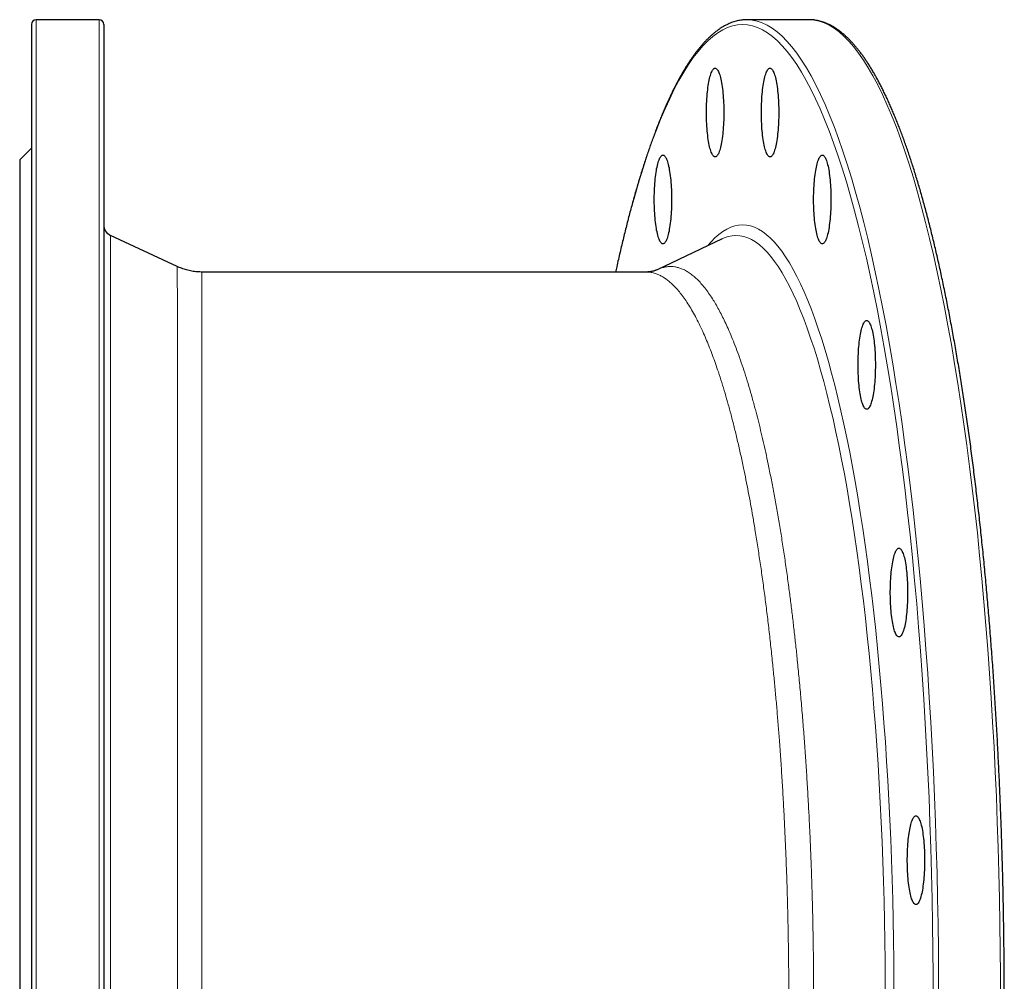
# Model space of a CAD drawing. Header units: millimetres. Extents: x -116 to 1397, y -608 to 1259.
# Tile 3 of 5: x -116 to 305, y -180 to 232. Entities that reach past the tile are written whole.
import ezdxf

# ---------------------------------------------------------------- set-up
doc = ezdxf.new("R2010")
doc.units = ezdxf.units.MM

msp = doc.modelspace()

# ---------------------------------------------------------------- linework, layer by layer
at = {"color": 7, "linetype": 'Continuous', "lineweight": 25}
for p, q in [((-82.23, 231.81), (-109.23, 231.81)), ((221.56, 231.81), (195.08, 231.81)), ((222.04, 231.8), (221.56, 231.81)), ((-111.23, 229.81), (-111.23, -188.19)), ((-80.23, 229.81), (-80.23, -188.19)), ((-111.23, 176.81), (-116.23, 171.81)), ((-116.23, 171.81), (-116.23, -188.19)), ((-48.79, 126.15), (-77.35, 139.46)), ((184.35, 138.05), (156.6, 124.8)), ((184.38, 138.06), (184.35, 138.05)), ((151.91, 123.81), (-38.24, 123.81))]:
    msp.add_line(p, q, dxfattribs=at)
at = {"color": 8, "linetype": 'Continuous', "lineweight": 18}
for p, q in [((-109.23, 231.81), (-109.23, -188.19)), ((-82.23, 231.81), (-82.23, -188.19)), ((-77.35, 139.46), (-77.35, -188.19))]:
    msp.add_line(p, q, dxfattribs=at)
at = {"color": 7, "linetype": 'Continuous', "lineweight": 25, "flags": 128}
for points in [[(195.56, 231.8), (195.08, 231.81), (194.61, 231.8)], [(185.07, 192.07), (185.07, 190.99), (185.05, 189.92), (185.02, 188.86), (184.98, 187.8), (184.92, 186.76), (184.86, 185.74), (184.78, 184.73), (184.7, 183.75), (184.6, 182.8), (184.49, 181.88), (184.38, 180.99), (184.25, 180.13), (184.11, 179.31), (183.97, 178.54), (183.81, 177.8), (183.65, 177.12), (183.48, 176.48), (183.31, 175.89), (183.13, 175.35), (182.94, 174.87), (182.75, 174.44), (182.55, 174.06), (182.35, 173.75), (182.15, 173.49), (181.94, 173.3), (181.73, 173.16), (181.52, 173.08), (181.31, 173.07), (181.1, 173.11), (180.89, 173.22), (180.69, 173.39), (180.48, 173.61), (180.28, 173.9), (180.08, 174.24), (179.89, 174.64), (179.7, 175.1), (179.51, 175.61), (179.33, 176.18), (179.16, 176.79), (179, 177.45), (178.84, 178.16), (178.69, 178.92), (178.55, 179.72), (178.42, 180.55), (178.29, 181.43), (178.18, 182.33), (178.08, 183.27), (177.99, 184.24), (177.91, 185.23), (177.84, 186.25), (177.78, 187.28), (177.73, 188.33), (177.69, 189.39), (177.67, 190.45), (177.66, 191.53), (177.66, 192.6), (177.67, 193.68), (177.69, 194.75), (177.73, 195.81), (177.78, 196.85), (177.84, 197.89), (177.91, 198.9), (177.99, 199.89), (178.08, 200.86), (178.18, 201.8), (178.29, 202.71), (178.42, 203.58), (178.55, 204.42), (178.69, 205.21), (178.84, 205.97), (179, 206.68), (179.16, 207.34), (179.33, 207.96), (179.51, 208.52), (179.7, 209.03), (179.89, 209.49), (180.08, 209.89), (180.28, 210.23), (180.48, 210.52), (180.69, 210.75), (180.89, 210.91), (181.1, 211.02), (181.31, 211.06), (181.52, 211.05), (181.73, 210.97), (181.94, 210.84), (182.15, 210.64), (182.35, 210.38), (182.55, 210.07), (182.75, 209.7), (182.94, 209.27), (183.13, 208.78), (183.31, 208.25), (183.48, 207.66), (183.65, 207.02), (183.81, 206.33), (183.97, 205.6), (184.11, 204.82), (184.25, 204), (184.38, 203.15), (184.49, 202.26), (184.6, 201.33), (184.7, 200.38), (184.78, 199.4), (184.86, 198.4), (184.92, 197.37), (184.98, 196.33), (185.02, 195.28), (185.05, 194.21), (185.07, 193.14), (185.07, 192.07)], [(208.57, 192.07), (208.56, 190.99), (208.55, 189.92), (208.52, 188.86), (208.48, 187.8), (208.42, 186.76), (208.36, 185.74), (208.28, 184.73), (208.2, 183.75), (208.1, 182.8), (207.99, 181.88), (207.88, 180.99), (207.75, 180.13), (207.61, 179.31), (207.47, 178.54), (207.31, 177.8), (207.15, 177.12), (206.98, 176.48), (206.81, 175.89), (206.63, 175.35), (206.44, 174.87), (206.25, 174.44), (206.05, 174.06), (205.85, 173.75), (205.64, 173.49), (205.44, 173.3), (205.23, 173.16), (205.02, 173.08), (204.81, 173.07), (204.6, 173.11), (204.39, 173.22), (204.19, 173.39), (203.98, 173.61), (203.78, 173.9), (203.58, 174.24), (203.39, 174.64), (203.2, 175.1), (203.01, 175.61), (202.83, 176.18), (202.66, 176.79), (202.49, 177.45), (202.34, 178.16), (202.19, 178.92), (202.05, 179.72), (201.92, 180.55), (201.79, 181.43), (201.68, 182.33), (201.58, 183.27), (201.49, 184.24), (201.41, 185.23), (201.34, 186.25), (201.28, 187.28), (201.23, 188.33), (201.19, 189.39), (201.17, 190.45), (201.16, 191.53), (201.16, 192.6), (201.17, 193.68), (201.19, 194.75), (201.23, 195.81), (201.28, 196.85), (201.34, 197.89), (201.41, 198.9), (201.49, 199.89), (201.58, 200.86), (201.68, 201.8), (201.79, 202.71), (201.92, 203.58), (202.05, 204.42), (202.19, 205.21), (202.34, 205.97), (202.49, 206.68), (202.66, 207.34), (202.83, 207.96), (203.01, 208.52), (203.2, 209.03), (203.39, 209.49), (203.58, 209.89), (203.78, 210.23), (203.98, 210.52), (204.19, 210.75), (204.39, 210.91), (204.6, 211.02), (204.81, 211.06), (205.02, 211.05), (205.23, 210.97), (205.44, 210.84), (205.64, 210.64), (205.85, 210.38), (206.05, 210.07), (206.25, 209.7), (206.44, 209.27), (206.63, 208.78), (206.81, 208.25), (206.98, 207.66), (207.15, 207.02), (207.31, 206.33), (207.47, 205.6), (207.61, 204.82), (207.75, 204), (207.88, 203.15), (207.99, 202.26), (208.1, 201.33), (208.2, 200.38), (208.28, 199.4), (208.36, 198.4), (208.42, 197.37), (208.48, 196.33), (208.52, 195.28), (208.55, 194.21), (208.56, 193.14), (208.57, 192.07)], [(162.72, 154.84), (162.72, 153.77), (162.7, 152.7), (162.67, 151.63), (162.63, 150.58), (162.57, 149.54), (162.51, 148.51), (162.43, 147.51), (162.35, 146.53), (162.25, 145.58), (162.14, 144.65), (162.03, 143.76), (161.9, 142.91), (161.76, 142.09), (161.62, 141.31), (161.46, 140.58), (161.3, 139.89), (161.13, 139.25), (160.96, 138.66), (160.78, 138.13), (160.59, 137.64), (160.4, 137.21), (160.2, 136.84), (160, 136.53), (159.8, 136.27), (159.59, 136.07), (159.38, 135.94), (159.17, 135.86), (158.96, 135.85), (158.75, 135.89), (158.54, 136), (158.34, 136.16), (158.13, 136.39), (157.93, 136.68), (157.73, 137.02), (157.54, 137.42), (157.35, 137.88), (157.16, 138.39), (156.98, 138.95), (156.81, 139.57), (156.65, 140.23), (156.49, 140.94), (156.34, 141.7), (156.2, 142.49), (156.07, 143.33), (155.94, 144.2), (155.83, 145.11), (155.73, 146.05), (155.64, 147.02), (155.56, 148.01), (155.49, 149.02), (155.43, 150.06), (155.38, 151.1), (155.35, 152.16), (155.32, 153.23), (155.31, 154.31), (155.31, 155.38), (155.32, 156.46), (155.35, 157.52), (155.38, 158.58), (155.43, 159.63), (155.49, 160.66), (155.56, 161.68), (155.64, 162.67), (155.73, 163.64), (155.83, 164.58), (155.94, 165.48), (156.07, 166.36), (156.2, 167.19), (156.34, 167.99), (156.49, 168.75), (156.65, 169.46), (156.81, 170.12), (156.98, 170.73), (157.16, 171.3), (157.35, 171.81), (157.54, 172.27), (157.73, 172.67), (157.93, 173.01), (158.13, 173.3), (158.34, 173.52), (158.54, 173.69), (158.75, 173.8), (158.96, 173.84), (159.17, 173.83), (159.38, 173.75), (159.59, 173.61), (159.8, 173.42), (160, 173.16), (160.2, 172.85), (160.4, 172.47), (160.59, 172.04), (160.78, 171.56), (160.96, 171.02), (161.13, 170.43), (161.3, 169.79), (161.46, 169.11), (161.62, 168.37), (161.76, 167.6), (161.9, 166.78), (162.03, 165.92), (162.14, 165.03), (162.25, 164.11), (162.35, 163.16), (162.43, 162.18), (162.51, 161.17), (162.57, 160.15), (162.63, 159.11), (162.67, 158.05), (162.7, 156.99), (162.72, 155.92), (162.72, 154.84)], [(230.92, 154.84), (230.91, 153.77), (230.9, 152.7), (230.87, 151.63), (230.83, 150.58), (230.77, 149.54), (230.71, 148.51), (230.63, 147.51), (230.55, 146.53), (230.45, 145.58), (230.34, 144.65), (230.22, 143.76), (230.1, 142.91), (229.96, 142.09), (229.82, 141.31), (229.66, 140.58), (229.5, 139.89), (229.33, 139.25), (229.16, 138.66), (228.98, 138.13), (228.79, 137.64), (228.6, 137.21), (228.4, 136.84), (228.2, 136.53), (227.99, 136.27), (227.79, 136.07), (227.58, 135.94), (227.37, 135.86), (227.16, 135.85), (226.95, 135.89), (226.74, 136), (226.54, 136.16), (226.33, 136.39), (226.13, 136.68), (225.93, 137.02), (225.73, 137.42), (225.54, 137.88), (225.36, 138.39), (225.18, 138.95), (225.01, 139.57), (224.84, 140.23), (224.69, 140.94), (224.54, 141.7), (224.4, 142.49), (224.26, 143.33), (224.14, 144.2), (224.03, 145.11), (223.93, 146.05), (223.84, 147.02), (223.75, 148.01), (223.68, 149.02), (223.63, 150.06), (223.58, 151.1), (223.54, 152.16), (223.52, 153.23), (223.51, 154.31), (223.51, 155.38), (223.52, 156.46), (223.54, 157.52), (223.58, 158.58), (223.63, 159.63), (223.68, 160.66), (223.75, 161.68), (223.84, 162.67), (223.93, 163.64), (224.03, 164.58), (224.14, 165.48), (224.26, 166.36), (224.4, 167.19), (224.54, 167.99), (224.69, 168.75), (224.84, 169.46), (225.01, 170.12), (225.18, 170.73), (225.36, 171.3), (225.54, 171.81), (225.73, 172.27), (225.93, 172.67), (226.13, 173.01), (226.33, 173.3), (226.54, 173.52), (226.74, 173.69), (226.95, 173.8), (227.16, 173.84), (227.37, 173.83), (227.58, 173.75), (227.79, 173.61), (227.99, 173.42), (228.2, 173.16), (228.4, 172.85), (228.6, 172.47), (228.79, 172.04), (228.98, 171.56), (229.16, 171.02), (229.33, 170.43), (229.5, 169.79), (229.66, 169.11), (229.82, 168.37), (229.96, 167.6), (230.1, 166.78), (230.22, 165.92), (230.34, 165.03), (230.45, 164.11), (230.55, 163.16), (230.63, 162.18), (230.71, 161.17), (230.77, 160.15), (230.83, 159.11), (230.87, 158.05), (230.9, 156.99), (230.91, 155.92), (230.92, 154.84)], [(249.93, 84.04), (249.93, 82.97), (249.91, 81.9), (249.88, 80.83), (249.84, 79.78), (249.78, 78.74), (249.72, 77.71), (249.64, 76.71), (249.56, 75.73), (249.46, 74.78), (249.35, 73.85), (249.24, 72.96), (249.11, 72.11), (248.97, 71.29), (248.83, 70.51), (248.67, 69.78), (248.51, 69.09), (248.34, 68.45), (248.17, 67.86), (247.99, 67.33), (247.8, 66.84), (247.61, 66.41), (247.41, 66.04), (247.21, 65.72), (247.01, 65.47), (246.8, 65.27), (246.59, 65.14), (246.38, 65.06), (246.17, 65.04), (245.96, 65.09), (245.75, 65.2), (245.55, 65.36), (245.34, 65.59), (245.14, 65.88), (244.94, 66.22), (244.75, 66.62), (244.56, 67.08), (244.37, 67.59), (244.19, 68.15), (244.02, 68.77), (243.86, 69.43), (243.7, 70.14), (243.55, 70.9), (243.41, 71.69), (243.28, 72.53), (243.15, 73.4), (243.04, 74.31), (242.94, 75.25), (242.85, 76.22), (242.77, 77.21), (242.7, 78.22), (242.64, 79.25), (242.59, 80.3), (242.56, 81.36), (242.53, 82.43), (242.52, 83.5), (242.52, 84.58), (242.53, 85.65), (242.56, 86.72), (242.59, 87.78), (242.64, 88.83), (242.7, 89.86), (242.77, 90.88), (242.85, 91.87), (242.94, 92.84), (243.04, 93.77), (243.15, 94.68), (243.28, 95.56), (243.41, 96.39), (243.55, 97.19), (243.7, 97.94), (243.86, 98.65), (244.02, 99.32), (244.19, 99.93), (244.37, 100.5), (244.56, 101.01), (244.75, 101.46), (244.94, 101.87), (245.14, 102.21), (245.34, 102.5), (245.55, 102.72), (245.75, 102.89), (245.96, 102.99), (246.17, 103.04), (246.38, 103.03), (246.59, 102.95), (246.8, 102.81), (247.01, 102.62), (247.21, 102.36), (247.41, 102.04), (247.61, 101.67), (247.8, 101.24), (247.99, 100.76), (248.17, 100.22), (248.34, 99.63), (248.51, 98.99), (248.67, 98.31), (248.83, 97.57), (248.97, 96.8), (249.11, 95.98), (249.24, 95.12), (249.35, 94.23), (249.46, 93.31), (249.56, 92.36), (249.64, 91.38), (249.72, 90.37), (249.78, 89.35), (249.84, 88.31), (249.88, 87.25), (249.91, 86.19), (249.93, 85.12), (249.93, 84.04)], [(263.74, -13.41), (263.74, -14.48), (263.72, -15.55), (263.69, -16.62), (263.65, -17.67), (263.6, -18.71), (263.53, -19.74), (263.46, -20.74), (263.37, -21.72), (263.27, -22.67), (263.17, -23.6), (263.05, -24.49), (262.92, -25.34), (262.79, -26.16), (262.64, -26.94), (262.49, -27.67), (262.33, -28.36), (262.16, -29), (261.98, -29.59), (261.8, -30.12), (261.61, -30.61), (261.42, -31.04), (261.22, -31.41), (261.02, -31.72), (260.82, -31.98), (260.61, -32.18), (260.4, -32.31), (260.19, -32.39), (259.99, -32.41), (259.78, -32.36), (259.57, -32.25), (259.36, -32.09), (259.15, -31.86), (258.95, -31.57), (258.75, -31.23), (258.56, -30.83), (258.37, -30.37), (258.18, -29.86), (258.01, -29.3), (257.83, -28.68), (257.67, -28.02), (257.51, -27.31), (257.36, -26.55), (257.22, -25.76), (257.09, -24.92), (256.97, -24.05), (256.85, -23.14), (256.75, -22.2), (256.66, -21.23), (256.58, -20.24), (256.51, -19.23), (256.45, -18.2), (256.4, -17.15), (256.37, -16.09), (256.34, -15.02), (256.33, -13.95), (256.33, -12.87), (256.34, -11.8), (256.37, -10.73), (256.4, -9.67), (256.45, -8.62), (256.51, -7.59), (256.58, -6.57), (256.66, -5.58), (256.75, -4.61), (256.85, -3.68), (256.97, -2.77), (257.09, -1.89), (257.22, -1.06), (257.36, -0.26), (257.51, 0.49), (257.67, 1.2), (257.83, 1.87), (258.01, 2.48), (258.18, 3.05), (258.37, 3.56), (258.56, 4.01), (258.75, 4.42), (258.95, 4.76), (259.15, 5.05), (259.36, 5.27), (259.57, 5.44), (259.78, 5.54), (259.99, 5.59), (260.19, 5.58), (260.4, 5.5), (260.61, 5.36), (260.82, 5.17), (261.02, 4.91), (261.22, 4.59), (261.42, 4.22), (261.61, 3.79), (261.8, 3.31), (261.98, 2.77), (262.16, 2.18), (262.33, 1.54), (262.49, 0.86), (262.64, 0.12), (262.79, -0.65), (262.92, -1.47), (263.05, -2.33), (263.17, -3.22), (263.27, -4.14), (263.37, -5.09), (263.46, -6.07), (263.53, -7.08), (263.6, -8.1), (263.65, -9.14), (263.69, -10.2), (263.72, -11.26), (263.74, -12.33), (263.74, -13.41)], [(271.01, -127.97), (271, -129.04), (270.98, -130.11), (270.95, -131.18), (270.91, -132.23), (270.86, -133.27), (270.79, -134.3), (270.72, -135.3), (270.63, -136.28), (270.54, -137.23), (270.43, -138.16), (270.31, -139.05), (270.18, -139.9), (270.05, -140.72), (269.9, -141.5), (269.75, -142.23), (269.59, -142.92), (269.42, -143.56), (269.24, -144.15), (269.06, -144.68), (268.87, -145.17), (268.68, -145.6), (268.48, -145.97), (268.28, -146.28), (268.08, -146.54), (267.87, -146.74), (267.67, -146.87), (267.46, -146.95), (267.25, -146.96), (267.04, -146.92), (266.83, -146.81), (266.62, -146.65), (266.42, -146.42), (266.21, -146.13), (266.02, -145.79), (265.82, -145.39), (265.63, -144.93), (265.45, -144.42), (265.27, -143.86), (265.1, -143.24), (264.93, -142.58), (264.77, -141.87), (264.62, -141.11), (264.48, -140.32), (264.35, -139.48), (264.23, -138.61), (264.12, -137.7), (264.01, -136.76), (263.92, -135.79), (263.84, -134.8), (263.77, -133.79), (263.71, -132.75), (263.67, -131.71), (263.63, -130.65), (263.61, -129.58), (263.59, -128.5), (263.59, -127.43), (263.61, -126.36), (263.63, -125.29), (263.67, -124.23), (263.71, -123.18), (263.77, -122.15), (263.84, -121.13), (263.92, -120.14), (264.01, -119.17), (264.12, -118.23), (264.23, -117.33), (264.35, -116.45), (264.48, -115.62), (264.62, -114.82), (264.77, -114.06), (264.93, -113.35), (265.1, -112.69), (265.27, -112.08), (265.45, -111.51), (265.63, -111), (265.82, -110.54), (266.02, -110.14), (266.21, -109.8), (266.42, -109.51), (266.62, -109.29), (266.83, -109.12), (267.04, -109.01), (267.25, -108.97), (267.46, -108.98), (267.67, -109.06), (267.87, -109.2), (268.08, -109.39), (268.28, -109.65), (268.48, -109.96), (268.68, -110.34), (268.87, -110.77), (269.06, -111.25), (269.24, -111.79), (269.42, -112.38), (269.59, -113.02), (269.75, -113.7), (269.9, -114.44), (270.05, -115.21), (270.18, -116.03), (270.31, -116.89), (270.43, -117.78), (270.54, -118.7), (270.63, -119.65), (270.72, -120.63), (270.79, -121.64), (270.86, -122.66), (270.91, -123.7), (270.95, -124.76), (270.98, -125.82), (271, -126.89), (271.01, -127.97)]]:
    msp.add_lwpolyline(points, dxfattribs=at)
at = {"color": 8, "linetype": 'Continuous', "lineweight": 18, "flags": 128}
for points in [[(277.01, -188.19), (276.99, -177.2), (276.9, -166.21), (276.76, -155.24), (276.56, -144.29), (276.31, -133.37), (276, -122.49), (275.64, -111.65), (275.22, -100.87), (274.75, -90.15), (274.22, -79.49), (273.64, -68.91), (273, -58.41), (272.31, -47.99), (271.57, -37.68), (270.78, -27.47), (269.93, -17.36), (269.03, -7.38), (268.08, 2.48), (267.08, 12.21), (266.04, 21.81), (264.94, 31.26), (263.79, 40.55), (262.6, 49.7), (261.36, 58.68), (260.08, 67.49), (258.75, 76.12), (257.38, 84.57), (255.97, 92.84), (254.51, 100.92), (253.01, 108.79), (251.48, 116.46), (249.9, 123.93), (248.29, 131.18), (246.64, 138.21), (244.96, 145.01), (243.24, 151.59), (241.49, 157.94), (239.7, 164.05), (237.89, 169.92), (236.04, 175.54), (234.17, 180.91), (232.27, 186.03), (230.35, 190.89), (228.4, 195.5), (226.43, 199.84), (224.44, 203.91), (222.43, 207.72), (220.4, 211.25), (218.35, 214.51), (216.28, 217.5), (214.2, 220.2), (212.11, 222.63), (210.01, 224.77), (207.89, 226.64), (205.77, 228.21), (203.64, 229.51), (201.5, 230.51), (199.36, 231.23), (197.22, 231.66), (195.56, 231.8)], [(303.49, -188.19), (303.47, -177.2), (303.38, -166.21), (303.24, -155.24), (303.05, -144.29), (302.79, -133.37), (302.49, -122.49), (302.12, -111.65), (301.7, -100.87), (301.23, -90.15), (300.7, -79.49), (300.12, -68.91), (299.48, -58.41), (298.8, -47.99), (298.05, -37.68), (297.26, -27.47), (296.41, -17.36), (295.51, -7.38), (294.56, 2.48), (293.57, 12.21), (292.52, 21.81), (291.42, 31.26), (290.28, 40.55), (289.08, 49.7), (287.85, 58.68), (286.56, 67.49), (285.23, 76.12), (283.86, 84.57), (282.45, 92.84), (280.99, 100.92), (279.5, 108.79), (277.96, 116.46), (276.38, 123.93), (274.77, 131.18), (273.12, 138.21), (271.44, 145.01), (269.72, 151.59), (267.97, 157.94), (266.18, 164.05), (264.37, 169.92), (262.53, 175.54), (260.65, 180.91), (258.76, 186.03), (256.83, 190.89), (254.88, 195.5), (252.91, 199.84), (250.92, 203.91), (248.91, 207.72), (246.88, 211.25), (244.83, 214.51), (242.76, 217.5), (240.68, 220.2), (238.59, 222.63), (236.49, 224.77), (234.37, 226.64), (232.25, 228.21), (230.12, 229.51), (227.99, 230.51), (225.85, 231.23), (223.7, 231.66), (222.04, 231.8)], [(274.66, -188.19), (274.63, -177.25), (274.55, -166.32), (274.41, -155.4), (274.22, -144.5), (273.96, -133.63), (273.66, -122.8), (273.3, -112.02), (272.88, -101.29), (272.41, -90.61), (271.88, -80.01), (271.3, -69.48), (270.67, -59.02), (269.98, -48.66), (269.25, -38.4), (268.45, -28.23), (267.61, -18.18), (266.72, -8.24), (265.77, 1.57), (264.78, 11.26), (263.74, 20.81), (262.65, 30.21), (261.51, 39.47), (260.32, 48.56), (259.09, 57.5), (257.81, 66.27), (256.49, 74.86), (255.12, 83.28), (253.72, 91.5), (252.27, 99.54), (250.78, 107.38), (249.25, 115.01), (247.68, 122.44), (246.08, 129.66), (244.43, 136.65), (242.76, 143.43), (241.05, 149.98), (239.3, 156.29), (237.53, 162.37), (235.72, 168.21), (233.89, 173.8), (232.03, 179.15), (230.14, 184.25), (228.22, 189.09), (226.28, 193.67), (224.32, 197.99), (222.34, 202.04), (220.34, 205.83), (218.31, 209.35), (216.28, 212.59), (214.22, 215.56), (212.15, 218.26), (210.07, 220.67), (207.98, 222.81), (205.87, 224.66), (203.76, 226.23), (201.64, 227.52), (199.51, 228.52), (197.38, 229.23), (195.25, 229.66), (193.11, 229.81), (190.98, 229.66), (188.85, 229.23), (186.72, 228.52), (184.59, 227.52), (182.47, 226.23), (180.36, 224.66), (178.25, 222.81), (176.16, 220.67), (174.08, 218.26), (172.01, 215.56), (169.95, 212.59), (167.91, 209.35), (165.89, 205.83), (163.89, 202.04), (161.91, 197.99), (159.95, 193.67), (158.01, 189.09), (156.09, 184.25), (154.2, 179.15), (152.34, 173.8), (150.51, 168.21), (148.7, 162.37), (146.93, 156.29), (145.18, 149.98), (143.47, 143.43), (141.79, 136.65), (140.15, 129.66), (138.85, 123.81)], [(257.92, -188.19), (257.9, -179.5), (257.83, -170.81), (257.72, -162.13), (257.57, -153.47), (257.37, -144.83), (257.12, -136.23), (256.84, -127.66), (256.5, -119.13), (256.13, -110.65), (255.71, -102.22), (255.25, -93.85), (254.75, -85.54), (254.2, -77.31), (253.62, -69.15), (252.99, -61.07), (252.32, -53.08), (251.61, -45.18), (250.86, -37.38), (250.07, -29.69), (249.24, -22.1), (248.37, -14.63), (247.47, -7.27), (246.52, -0.04), (245.54, 7.06), (244.53, 14.03), (243.48, 20.86), (242.39, 27.54), (241.27, 34.08), (240.12, 40.47), (238.94, 46.7), (237.72, 52.76), (236.48, 58.67), (235.2, 64.4), (233.9, 69.96), (232.57, 75.35), (231.21, 80.55), (229.82, 85.57), (228.41, 90.4), (226.98, 95.04), (225.52, 99.49), (224.04, 103.74), (222.54, 107.79), (221.01, 111.63), (219.47, 115.27), (217.91, 118.71), (216.34, 121.93), (214.75, 124.94), (213.14, 127.73), (211.52, 130.31), (209.89, 132.67), (208.24, 134.81), (206.59, 136.73), (204.92, 138.43), (203.25, 139.9), (201.57, 141.15), (199.89, 142.17), (198.2, 142.97), (196.51, 143.54), (194.81, 143.88), (193.11, 143.99), (191.42, 143.88), (189.72, 143.54), (188.03, 142.97), (186.34, 142.17), (184.66, 141.15), (182.98, 139.9), (181.3, 138.43), (179.64, 136.73), (178.25, 135.13)], [(254.2, -188.19), (254.18, -179.62), (254.12, -171.05), (254.01, -162.49), (253.85, -153.94), (253.66, -145.43), (253.42, -136.94), (253.13, -128.48), (252.81, -120.07), (252.44, -111.7), (252.03, -103.39), (251.57, -95.14), (251.08, -86.94), (250.54, -78.82), (249.96, -70.77), (249.34, -62.81), (248.68, -54.93), (247.98, -47.14), (247.24, -39.44), (246.46, -31.85), (245.64, -24.37), (244.79, -17), (243.89, -9.74), (242.96, -2.61), (242, 4.4), (241, 11.27), (239.96, 18.01), (238.89, 24.6), (237.79, 31.05), (236.65, 37.35), (235.48, 43.49), (234.28, 49.48), (233.05, 55.3), (231.8, 60.96), (230.51, 66.44), (229.2, 71.75), (227.86, 76.88), (226.49, 81.83), (225.1, 86.6), (223.68, 91.18), (222.24, 95.56), (220.78, 99.75), (219.3, 103.75), (217.8, 107.54), (216.28, 111.13), (214.74, 114.52), (213.19, 117.7), (211.62, 120.67), (210.04, 123.42), (208.44, 125.97), (206.83, 128.3), (205.21, 130.41), (203.57, 132.3), (201.93, 133.97), (200.28, 135.43), (198.63, 136.66), (196.96, 137.67), (195.3, 138.45), (193.63, 139.01), (191.96, 139.35), (190.28, 139.46), (188.61, 139.35), (186.94, 139.01), (185.27, 138.45), (184.38, 138.06)]]:
    msp.add_lwpolyline(points, dxfattribs=at)
at = {"color": 7, "linetype": 'Continuous', "lineweight": 25}
for centre, radius, start, end in [((-109.23, 229.81), 2, 90, 180), ((-82.23, 229.81), 2, 0, 90), ((-75.23, 143.99), 5, 180, 245)]:
    msp.add_arc(centre, radius, start, end, dxfattribs=at)
for points, knots in [([(194.55, 231.79), (194.29, 231.78), (193.7, 231.76), (192.79, 231.67), (191.8, 231.52), (190.81, 231.31), (189.82, 231.04), (188.84, 230.72), (187.85, 230.35), (186.87, 229.92), (185.88, 229.43), (184.9, 228.89), (183.92, 228.29), (182.93, 227.64), (181.96, 226.93), (180.98, 226.16), (180.01, 225.33), (179.04, 224.45), (178.07, 223.52), (177.11, 222.53), (176.15, 221.48), (175.2, 220.38), (174.25, 219.23), (173.3, 218.02), (172.36, 216.76), (171.43, 215.45), (170.5, 214.09), (169.57, 212.67), (168.66, 211.2), (167.74, 209.68), (166.83, 208.11), (165.93, 206.49), (165.03, 204.81), (164.14, 203.09), (163.25, 201.32), (162.36, 199.49), (161.49, 197.62), (160.61, 195.7), (159.75, 193.72), (158.88, 191.7), (158.03, 189.63), (157.18, 187.51), (156.33, 185.35), (155.49, 183.13), (154.65, 180.87), (153.82, 178.56), (153, 176.2), (152.18, 173.79), (151.37, 171.34), (150.57, 168.84), (149.77, 166.3), (148.97, 163.71), (148.18, 161.07), (147.4, 158.39), (146.63, 155.66), (145.86, 152.89), (145.1, 150.08), (144.34, 147.22), (143.59, 144.32), (142.85, 141.38), (142.12, 138.39), (141.39, 135.36), (140.67, 132.29), (139.95, 129.17), (139.32, 126.35), (138.92, 124.54), (138.76, 123.81)], [0, 0, 0, 0, 0.011727, 0.026665, 0.041624, 0.056622, 0.071675, 0.086795, 0.101994, 0.117278, 0.13265, 0.148111, 0.163656, 0.17928, 0.194977, 0.210737, 0.226551, 0.24241, 0.258305, 0.274229, 0.290174, 0.306134, 0.322104, 0.33808, 0.354058, 0.370035, 0.386009, 0.401978, 0.417942, 0.433899, 0.44985, 0.465793, 0.48173, 0.497659, 0.513581, 0.529496, 0.545405, 0.561307, 0.577202, 0.593092, 0.608976, 0.624855, 0.640729, 0.656597, 0.672461, 0.688321, 0.704177, 0.720028, 0.735876, 0.75172, 0.767562, 0.783399, 0.799234, 0.815067, 0.830896, 0.846723, 0.862548, 0.87837, 0.89419, 0.910009, 0.925825, 0.941639, 0.957452, 0.973263, 0.989073, 1, 1, 1, 1]), ([(222.07, -608.18), (222.28, -608.17), (222.83, -608.16), (223.7, -608.07), (224.68, -607.93), (225.67, -607.73), (226.66, -607.47), (227.65, -607.16), (228.63, -606.8), (229.62, -606.38), (230.6, -605.9), (231.59, -605.37), (232.57, -604.78), (233.55, -604.13), (234.53, -603.43), (235.51, -602.67), (236.48, -601.85), (237.45, -600.98), (238.42, -600.05), (239.38, -599.07), (240.34, -598.03), (241.29, -596.94), (242.24, -595.8), (243.19, -594.6), (244.13, -593.35), (245.06, -592.04), (245.99, -590.69), (246.92, -589.28), (247.84, -587.82), (248.75, -586.3), (249.66, -584.74), (250.57, -583.13), (251.47, -581.46), (252.36, -579.74), (253.25, -577.98), (254.13, -576.16), (255.01, -574.3), (255.89, -572.38), (256.76, -570.42), (257.62, -568.4), (258.48, -566.34), (259.33, -564.23), (260.18, -562.07), (261.02, -559.86), (261.85, -557.6), (262.68, -555.3), (263.51, -552.95), (264.33, -550.55), (265.14, -548.1), (265.94, -545.61), (266.75, -543.07), (267.54, -540.49), (268.33, -537.86), (269.11, -535.19), (269.89, -532.47), (270.66, -529.71), (271.42, -526.9), (272.18, -524.05), (272.93, -521.15), (273.67, -518.21), (274.41, -515.23), (275.14, -512.21), (275.86, -509.15), (276.57, -506.04), (277.28, -502.89), (277.98, -499.7), (278.68, -496.47), (279.36, -493.2), (280.04, -489.9), (280.71, -486.55), (281.38, -483.16), (282.03, -479.74), (282.68, -476.27), (283.32, -472.77), (283.95, -469.24), (284.58, -465.66), (285.2, -462.05), (285.8, -458.41), (286.4, -454.73), (287, -451.01), (287.58, -447.26), (288.15, -443.48), (288.72, -439.66), (289.28, -435.82), (289.83, -431.93), (290.37, -428.02), (290.9, -424.08), (291.42, -420.1), (291.94, -416.1), (292.44, -412.06), (292.94, -408), (293.42, -403.91), (293.9, -399.79), (294.37, -395.64), (294.83, -391.47), (295.28, -387.26), (295.72, -383.04), (296.15, -378.78), (296.57, -374.51), (296.98, -370.2), (297.38, -365.88), (297.77, -361.53), (298.15, -357.16), (298.53, -352.77), (298.89, -348.35), (299.24, -343.92), (299.59, -339.46), (299.92, -334.99), (300.24, -330.49), (300.55, -325.98), (300.86, -321.45), (301.15, -316.9), (301.43, -312.33), (301.7, -307.75), (301.96, -303.15), (302.22, -298.54), (302.46, -293.92), (302.69, -289.28), (302.91, -284.62), (303.12, -279.96), (303.32, -275.28), (303.51, -270.59), (303.69, -265.89), (303.85, -261.18), (304.01, -256.46), (304.16, -251.73), (304.3, -247), (304.42, -242.25), (304.54, -237.5), (304.64, -232.74), (304.74, -227.98), (304.82, -223.21), (304.89, -218.44), (304.96, -213.66), (305.01, -208.88), (305.05, -204.09), (305.08, -199.31), (305.1, -194.52), (305.11, -189.73), (305.1, -184.95), (305.09, -180.16), (305.07, -175.37), (305.03, -170.59), (304.99, -165.8), (304.93, -161.02), (304.87, -156.25), (304.79, -151.48), (304.7, -146.71), (304.61, -141.95), (304.5, -137.19), (304.38, -132.44), (304.25, -127.7), (304.11, -122.97), (303.96, -118.24), (303.8, -113.53), (303.62, -108.82), (303.44, -104.12), (303.25, -99.44), (303.05, -94.77), (302.83, -90.1), (302.61, -85.46), (302.37, -80.82), (302.13, -76.2), (301.87, -71.59), (301.61, -67), (301.33, -62.42), (301.05, -57.87), (300.75, -53.32), (300.44, -48.8), (300.13, -44.29), (299.8, -39.8), (299.46, -35.34), (299.12, -30.89), (298.76, -26.46), (298.4, -22.05), (298.02, -17.67), (297.63, -13.3), (297.24, -8.96), (296.83, -4.65), (296.42, -0.35), (295.99, 3.91), (295.56, 8.16), (295.12, 12.38), (294.66, 16.57), (294.2, 20.73), (293.73, 24.87), (293.25, 28.98), (292.76, 33.06), (292.26, 37.12), (291.75, 41.14), (291.24, 45.13), (290.71, 49.1), (290.18, 53.03), (289.63, 56.93), (289.08, 60.8), (288.52, 64.64), (287.95, 68.44), (287.37, 72.21), (286.79, 75.95), (286.19, 79.65), (285.59, 83.32), (284.98, 86.95), (284.36, 90.55), (283.73, 94.11), (283.1, 97.63), (282.45, 101.12), (281.8, 104.57), (281.14, 107.98), (280.48, 111.35), (279.8, 114.69), (279.12, 117.98), (278.43, 121.23), (277.74, 124.45), (277.03, 127.62), (276.32, 130.76), (275.6, 133.85), (274.88, 136.9), (274.15, 139.9), (273.41, 142.87), (272.66, 145.79), (271.91, 148.67), (271.15, 151.51), (270.39, 154.3), (269.61, 157.04), (268.84, 159.75), (268.05, 162.4), (267.26, 165.02), (266.47, 167.58), (265.66, 170.1), (264.85, 172.58), (264.04, 175), (263.22, 177.39), (262.39, 179.72), (261.56, 182), (260.72, 184.24), (259.88, 186.43), (259.03, 188.58), (258.18, 190.67), (257.32, 192.71), (256.46, 194.71), (255.59, 196.66), (254.71, 198.56), (253.83, 200.4), (252.95, 202.2), (252.06, 203.95), (251.16, 205.65), (250.26, 207.29), (249.35, 208.89), (248.44, 210.43), (247.53, 211.93), (246.61, 213.37), (245.68, 214.76), (244.75, 216.1), (243.81, 217.39), (242.87, 218.62), (241.92, 219.8), (240.97, 220.93), (240.01, 222), (239.05, 223.02), (238.08, 223.99), (237.11, 224.9), (236.14, 225.76), (235.16, 226.56), (234.17, 227.3), (233.18, 227.99), (232.19, 228.62), (231.2, 229.2), (230.2, 229.71), (229.21, 230.17), (228.21, 230.57), (227.21, 230.92), (226.22, 231.21), (225.22, 231.44), (224.22, 231.62), (223.23, 231.73), (222.52, 231.79), (222.14, 231.79), (222.1, 231.79)], [0, 0, 0, 0, 0.002214, 0.005671, 0.009133, 0.012603, 0.016086, 0.019584, 0.023099, 0.026635, 0.03019, 0.033766, 0.037362, 0.040976, 0.044607, 0.048253, 0.051913, 0.055582, 0.059261, 0.062946, 0.066637, 0.070331, 0.074028, 0.077726, 0.081425, 0.085123, 0.088821, 0.092518, 0.096214, 0.099908, 0.103601, 0.107292, 0.110982, 0.114669, 0.118356, 0.12204, 0.125723, 0.129405, 0.133085, 0.136763, 0.14044, 0.144117, 0.147791, 0.151465, 0.155138, 0.158809, 0.16248, 0.16615, 0.169818, 0.173486, 0.177154, 0.18082, 0.184486, 0.188151, 0.191816, 0.19548, 0.199143, 0.202806, 0.206468, 0.21013, 0.213792, 0.217453, 0.221113, 0.224774, 0.228434, 0.232093, 0.235752, 0.239411, 0.24307, 0.246728, 0.250386, 0.254044, 0.257702, 0.261359, 0.265016, 0.268673, 0.27233, 0.275986, 0.279643, 0.283299, 0.286955, 0.290611, 0.294267, 0.297922, 0.301578, 0.305233, 0.308888, 0.312543, 0.316198, 0.319853, 0.323508, 0.327162, 0.330817, 0.334471, 0.338125, 0.34178, 0.345434, 0.349088, 0.352742, 0.356396, 0.36005, 0.363704, 0.367357, 0.371011, 0.374665, 0.378318, 0.381972, 0.385625, 0.389278, 0.392932, 0.396585, 0.400238, 0.403892, 0.407545, 0.411198, 0.414851, 0.418504, 0.422157, 0.42581, 0.429463, 0.433116, 0.436769, 0.440422, 0.444075, 0.447728, 0.451381, 0.455034, 0.458687, 0.462339, 0.465992, 0.469645, 0.473298, 0.476951, 0.480603, 0.484256, 0.487909, 0.491562, 0.495214, 0.498867, 0.50252, 0.506173, 0.509825, 0.513478, 0.517131, 0.520784, 0.524436, 0.528089, 0.531742, 0.535395, 0.539048, 0.5427, 0.546353, 0.550006, 0.553659, 0.557312, 0.560965, 0.564618, 0.568271, 0.571924, 0.575577, 0.57923, 0.582883, 0.586536, 0.590189, 0.593842, 0.597495, 0.601148, 0.604801, 0.608455, 0.612108, 0.615761, 0.619415, 0.623068, 0.626722, 0.630375, 0.634029, 0.637683, 0.641336, 0.64499, 0.648644, 0.652298, 0.655952, 0.659606, 0.66326, 0.666914, 0.670569, 0.674223, 0.677878, 0.681532, 0.685187, 0.688842, 0.692497, 0.696152, 0.699807, 0.703462, 0.707118, 0.710773, 0.714429, 0.718085, 0.721741, 0.725397, 0.729053, 0.73271, 0.736366, 0.740023, 0.74368, 0.747338, 0.750995, 0.754653, 0.758311, 0.761969, 0.765628, 0.769287, 0.772946, 0.776605, 0.780265, 0.783925, 0.787586, 0.791247, 0.794908, 0.79857, 0.802232, 0.805895, 0.809558, 0.813222, 0.816886, 0.820551, 0.824217, 0.827883, 0.83155, 0.835217, 0.838886, 0.842555, 0.846226, 0.849897, 0.853569, 0.857242, 0.860917, 0.864592, 0.868269, 0.871947, 0.875626, 0.879307, 0.88299, 0.886674, 0.890359, 0.894046, 0.897735, 0.901425, 0.905118, 0.908811, 0.912507, 0.916203, 0.919901, 0.9236, 0.9273, 0.930999, 0.934697, 0.938394, 0.942088, 0.945778, 0.949462, 0.953138, 0.956806, 0.960461, 0.964103, 0.967729, 0.971337, 0.974925, 0.978494, 0.982041, 0.985568, 0.989076, 0.992567, 0.996044, 0.99951, 1, 1, 1, 1]), ([(-38.24, 123.81), (-38.33, 123.81), (-38.81, 123.8), (-39.67, 123.84), (-40.83, 123.93), (-41.98, 124.08), (-43.12, 124.28), (-44.24, 124.53), (-45.34, 124.83), (-46.43, 125.18), (-47.49, 125.58), (-48.28, 125.9), (-48.7, 126.11), (-48.79, 126.15)], [0, 0, 0, 0, 0.0248106, 0.1320356, 0.2387934, 0.3450896, 0.4509277, 0.5563092, 0.6612335, 0.7656982, 0.8696988, 0.9732288, 1, 1, 1, 1]), ([(156.6, 124.8), (156.58, 124.79), (156.46, 124.73), (156.2, 124.62), (155.81, 124.46), (155.35, 124.31), (154.82, 124.16), (154.23, 124.03), (153.57, 123.91), (152.87, 123.84), (152.3, 123.8), (151.99, 123.81), (151.91, 123.81)], [0, 0, 0, 0, 0.0230317, 0.1282845, 0.2358235, 0.3463404, 0.4606719, 0.5798095, 0.7048479, 0.836737, 0.9596744, 1, 1, 1, 1])]:
    msp.add_open_spline(points, degree=3, knots=knots, dxfattribs=at)
at = {"color": 8, "linetype": 'Continuous', "lineweight": 18}
for points, knots in [([(-48.8, -502.54), (-48.8, -502.54), (-48.8, -502.58), (-48.8, -502.44), (-48.79, -502.1), (-48.79, -501.52), (-48.79, -500.79), (-48.79, -499.93), (-48.78, -498.9), (-48.78, -497.7), (-48.78, -496.25), (-48.78, -494.51), (-48.78, -492.44), (-48.77, -490.13), (-48.77, -487.6), (-48.77, -484.84), (-48.77, -481.84), (-48.76, -478.63), (-48.76, -475.38), (-48.76, -472.12), (-48.76, -468.91), (-48.76, -465.54), (-48.75, -462.03), (-48.75, -458.35), (-48.75, -454.51), (-48.75, -450.52), (-48.75, -446.38), (-48.75, -442.1), (-48.74, -437.67), (-48.74, -433.11), (-48.74, -428.42), (-48.74, -423.59), (-48.74, -418.63), (-48.74, -413.45), (-48.74, -408.04), (-48.74, -402.38), (-48.73, -396.6), (-48.73, -390.68), (-48.73, -384.75), (-48.73, -378.82), (-48.73, -372.9), (-48.73, -366.87), (-48.73, -360.73), (-48.73, -354.47), (-48.73, -348.1), (-48.72, -341.64), (-48.72, -334.73), (-48.72, -327.36), (-48.72, -319.51), (-48.72, -311.57), (-48.72, -303.53), (-48.72, -295.4), (-48.72, -287.2), (-48.72, -278.91), (-48.72, -271), (-48.72, -263.48), (-48.72, -256.37), (-48.72, -249.21), (-48.72, -242.03), (-48.72, -234.36), (-48.72, -226.2), (-48.72, -217.56), (-48.72, -208.9), (-48.72, -200.23), (-48.72, -191.54), (-48.72, -182.85), (-48.72, -174.17), (-48.72, -165.95), (-48.72, -158.21), (-48.72, -150.94), (-48.72, -143.7), (-48.72, -136.47), (-48.72, -128.83), (-48.72, -120.77), (-48.72, -112.3), (-48.72, -103.9), (-48.72, -95.56), (-48.72, -87.3), (-48.72, -79.11), (-48.72, -71), (-48.72, -63.41), (-48.72, -56.32), (-48.72, -49.72), (-48.72, -43.19), (-48.72, -36.75), (-48.73, -29.99), (-48.73, -22.93), (-48.73, -15.6), (-48.73, -8.4), (-48.73, -1.34), (-48.73, 5.57), (-48.73, 12.34), (-48.73, 18.96), (-48.73, 25.07), (-48.74, 30.71), (-48.74, 35.9), (-48.74, 40.96), (-48.74, 45.9), (-48.74, 51.02), (-48.74, 56.28), (-48.74, 61.65), (-48.75, 66.83), (-48.75, 71.81), (-48.75, 76.6), (-48.75, 81.18), (-48.75, 85.56), (-48.76, 89.51), (-48.76, 93.06), (-48.76, 96.25), (-48.76, 99.28), (-48.76, 102.16), (-48.77, 105.06), (-48.77, 107.93), (-48.77, 110.73), (-48.77, 113.31), (-48.77, 115.66), (-48.78, 117.77), (-48.78, 119.65), (-48.78, 121.3), (-48.79, 122.63), (-48.79, 123.69), (-48.79, 124.53), (-48.79, 125.19), (-48.79, 125.69), (-48.8, 126.02), (-48.8, 126.17), (-48.8, 126.14), (-48.8, 126.13)], [0, 0, 0, 0, 0.000003, 0.008804, 0.017605, 0.026403, 0.033802, 0.041205, 0.048609, 0.056011, 0.063411, 0.072208, 0.081009, 0.089809, 0.098607, 0.107404, 0.116205, 0.125005, 0.133802, 0.141202, 0.148604, 0.156007, 0.16341, 0.170809, 0.178282, 0.185759, 0.193236, 0.200713, 0.208186, 0.215659, 0.223136, 0.230613, 0.238089, 0.245563, 0.253472, 0.261386, 0.2693, 0.277213, 0.285123, 0.292601, 0.300082, 0.307562, 0.315041, 0.322586, 0.330133, 0.337681, 0.345226, 0.354023, 0.362823, 0.371624, 0.38042, 0.389217, 0.398018, 0.406818, 0.415615, 0.423014, 0.430416, 0.437819, 0.445221, 0.45262, 0.461416, 0.470217, 0.479017, 0.487814, 0.496611, 0.505411, 0.514211, 0.523008, 0.530407, 0.537809, 0.545212, 0.552615, 0.560014, 0.568811, 0.577611, 0.586412, 0.595209, 0.604006, 0.612806, 0.621607, 0.630404, 0.637803, 0.645205, 0.652608, 0.660011, 0.66741, 0.676207, 0.685008, 0.693809, 0.702606, 0.711404, 0.720204, 0.729005, 0.737802, 0.745202, 0.752604, 0.760008, 0.76741, 0.77481, 0.783607, 0.792409, 0.80121, 0.810007, 0.818805, 0.827606, 0.836407, 0.845205, 0.852605, 0.860007, 0.867411, 0.874814, 0.882214, 0.891012, 0.899813, 0.908614, 0.917412, 0.92621, 0.935011, 0.943813, 0.952611, 0.960011, 0.967414, 0.974818, 0.982221, 0.989621, 0.998418, 1, 1, 1, 1]), ([(-38.24, 123.79), (-38.24, 123.79), (-38.24, 123.81), (-38.24, 123.65), (-38.24, 123.28), (-38.25, 122.64), (-38.25, 121.76), (-38.25, 120.65), (-38.26, 119.3), (-38.26, 117.71), (-38.26, 115.89), (-38.27, 113.95), (-38.27, 111.93), (-38.27, 109.86), (-38.27, 107.63), (-38.28, 105.25), (-38.28, 102.54), (-38.28, 99.48), (-38.28, 96.03), (-38.29, 92.36), (-38.29, 88.48), (-38.29, 84.39), (-38.29, 80.09), (-38.3, 75.58), (-38.3, 71.12), (-38.3, 66.75), (-38.3, 62.5), (-38.3, 58.11), (-38.31, 53.59), (-38.31, 48.65), (-38.31, 43.25), (-38.31, 37.38), (-38.31, 31.33), (-38.31, 25.12), (-38.32, 18.75), (-38.32, 12.21), (-38.32, 5.53), (-38.32, -0.95), (-38.32, -7.18), (-38.32, -13.13), (-38.32, -19.19), (-38.33, -25.33), (-38.33, -31.95), (-38.33, -39.07), (-38.33, -46.71), (-38.33, -54.45), (-38.33, -62.29), (-38.33, -70.23), (-38.33, -78.26), (-38.33, -86.37), (-38.33, -94.12), (-38.33, -101.51), (-38.33, -108.5), (-38.33, -115.53), (-38.34, -122.61), (-38.34, -130.16), (-38.34, -138.21), (-38.34, -146.74), (-38.34, -155.3), (-38.34, -163.89), (-38.34, -172.5), (-38.34, -181.12), (-38.34, -189.74), (-38.34, -197.91), (-38.34, -205.61), (-38.34, -212.85), (-38.34, -220.07), (-38.34, -227.28), (-38.34, -234.92), (-38.34, -242.98), (-38.34, -251.45), (-38.33, -259.87), (-38.33, -268.23), (-38.33, -276.54), (-38.33, -284.77), (-38.33, -292.94), (-38.33, -300.59), (-38.33, -307.75), (-38.33, -314.41), (-38.33, -321.02), (-38.33, -327.54), (-38.33, -334.02), (-38.33, -340.44), (-38.33, -346.79), (-38.32, -353.06), (-38.32, -359.26), (-38.32, -365.38), (-38.32, -371.42), (-38.32, -377.35), (-38.32, -383.16), (-38.32, -388.85), (-38.32, -394.4), (-38.32, -399.84), (-38.31, -405.17), (-38.31, -410.37), (-38.31, -415.46), (-38.31, -420.41), (-38.31, -425.24), (-38.31, -429.94), (-38.3, -434.6), (-38.3, -439.19), (-38.3, -443.72), (-38.3, -448.1), (-38.3, -452.31), (-38.29, -456.51), (-38.29, -460.67), (-38.29, -464.77), (-38.29, -468.65), (-38.28, -472.33), (-38.28, -475.78), (-38.28, -479.02), (-38.28, -482.03), (-38.27, -484.68), (-38.27, -486.98), (-38.27, -488.99), (-38.27, -490.84), (-38.26, -492.52), (-38.26, -494.14), (-38.26, -495.65), (-38.25, -497), (-38.25, -498.12), (-38.25, -499), (-38.24, -499.65), (-38.24, -500.05), (-38.24, -500.22), (-38.24, -500.18), (-38.24, -500.17)], [0, 0, 0, 0, 0.003034, 0.010433, 0.01923, 0.028031, 0.036831, 0.045628, 0.054425, 0.063226, 0.072026, 0.080824, 0.088223, 0.095625, 0.103028, 0.110431, 0.11783, 0.126627, 0.135427, 0.144227, 0.153024, 0.161821, 0.170621, 0.179421, 0.188218, 0.195617, 0.203019, 0.210423, 0.217825, 0.225224, 0.23402, 0.24282, 0.25162, 0.260417, 0.269213, 0.278013, 0.286813, 0.295609, 0.303008, 0.31041, 0.317813, 0.325215, 0.332613, 0.34141, 0.350209, 0.359009, 0.367805, 0.376601, 0.385401, 0.394201, 0.402997, 0.410396, 0.417797, 0.4252, 0.432601, 0.44, 0.448796, 0.457595, 0.466395, 0.475191, 0.483987, 0.492786, 0.501586, 0.510382, 0.51778, 0.525182, 0.532584, 0.539985, 0.547384, 0.55618, 0.564979, 0.573778, 0.582574, 0.59137, 0.60017, 0.608969, 0.617765, 0.625164, 0.632565, 0.639967, 0.647368, 0.654767, 0.662244, 0.669724, 0.677204, 0.684681, 0.692226, 0.699773, 0.70732, 0.714865, 0.722337, 0.729813, 0.73729, 0.744765, 0.752238, 0.75971, 0.767186, 0.774663, 0.782139, 0.789611, 0.79752, 0.805433, 0.813346, 0.821259, 0.829168, 0.837964, 0.846764, 0.855564, 0.86436, 0.873157, 0.881956, 0.890756, 0.899553, 0.906951, 0.914353, 0.921756, 0.929157, 0.936556, 0.945353, 0.954153, 0.962953, 0.97175, 0.980546, 0.989346, 0.998147, 1, 1, 1, 1]), ([(151.91, -500.16), (152.15, -500.17), (152.96, -500.19), (154.24, -499.99), (155.74, -499.61), (157.16, -499.07), (158.57, -498.36), (159.98, -497.48), (161.47, -496.37), (163.04, -494.99), (164.7, -493.3), (166.34, -491.38), (167.97, -489.22), (169.59, -486.84), (171.2, -484.22), (172.79, -481.38), (174.28, -478.48), (175.68, -475.56), (176.98, -472.66), (178.26, -469.6), (179.53, -466.39), (180.79, -463.02), (182.04, -459.48), (183.28, -455.78), (184.5, -451.94), (185.71, -447.94), (186.9, -443.78), (188.07, -439.46), (189.23, -435.01), (190.35, -430.43), (191.46, -425.73), (192.54, -420.91), (193.59, -415.96), (194.63, -410.89), (195.64, -405.7), (196.62, -400.39), (197.58, -394.96), (198.52, -389.41), (199.43, -383.76), (200.33, -377.88), (201.22, -371.79), (202.1, -365.46), (202.94, -359.02), (203.76, -352.48), (204.57, -345.59), (205.37, -338.34), (206.16, -330.72), (206.91, -322.99), (207.62, -315.16), (208.28, -307.24), (208.9, -299.22), (209.48, -291.12), (209.98, -283.37), (210.43, -276), (210.81, -269.01), (211.16, -261.99), (211.48, -254.92), (211.78, -247.37), (212.07, -239.33), (212.32, -230.8), (212.53, -222.24), (212.69, -213.66), (212.8, -205.05), (212.87, -196.44), (212.89, -187.81), (212.87, -179.65), (212.81, -171.94), (212.72, -164.7), (212.59, -157.47), (212.44, -150.26), (212.24, -142.62), (211.98, -134.56), (211.67, -126.08), (211.31, -117.65), (210.91, -109.28), (210.46, -100.97), (209.97, -92.72), (209.43, -84.55), (208.88, -76.88), (208.32, -69.72), (207.77, -63.04), (207.19, -56.43), (206.57, -49.89), (205.89, -43.02), (205.13, -35.83), (204.29, -28.37), (203.4, -21.02), (202.48, -13.8), (201.52, -6.72), (200.52, 0.23), (199.49, 7.03), (198.47, 13.33), (197.48, 19.15), (196.53, 24.51), (195.55, 29.76), (194.55, 34.9), (193.46, 40.22), (192.28, 45.71), (191, 51.33), (189.69, 56.77), (188.35, 62.02), (186.99, 67.07), (185.6, 71.93), (184.18, 76.6), (182.81, 80.82), (181.51, 84.64), (180.26, 88.09), (179, 91.38), (177.72, 94.53), (176.35, 97.71), (174.87, 100.89), (173.3, 104.03), (171.72, 106.94), (170.12, 109.63), (168.5, 112.09), (166.87, 114.32), (165.23, 116.32), (163.67, 117.99), (162.19, 119.38), (160.79, 120.51), (159.38, 121.49), (157.97, 122.29), (156.47, 122.97), (154.88, 123.47), (153.33, 123.77), (152.33, 123.78), (151.91, 123.78)], [0, 0, 0, 0, 0.003835, 0.012632, 0.02003, 0.027432, 0.034835, 0.042237, 0.049636, 0.058432, 0.067232, 0.076032, 0.084829, 0.093625, 0.102425, 0.111225, 0.120022, 0.12742, 0.134822, 0.142225, 0.149627, 0.157026, 0.164504, 0.171984, 0.179465, 0.186943, 0.194488, 0.202036, 0.209583, 0.217129, 0.224601, 0.232076, 0.239553, 0.247028, 0.2545, 0.261973, 0.269448, 0.276924, 0.2844, 0.291872, 0.299781, 0.307693, 0.315606, 0.323519, 0.331427, 0.340223, 0.349022, 0.357821, 0.366617, 0.375413, 0.384212, 0.393011, 0.401807, 0.409205, 0.416606, 0.424008, 0.431409, 0.438807, 0.447603, 0.456402, 0.465201, 0.473996, 0.482792, 0.491591, 0.50039, 0.509185, 0.516583, 0.523984, 0.531386, 0.538787, 0.546185, 0.554981, 0.563779, 0.572578, 0.581374, 0.590169, 0.598968, 0.607767, 0.616562, 0.62396, 0.631361, 0.638763, 0.646164, 0.653562, 0.662358, 0.671156, 0.679955, 0.688751, 0.697546, 0.706345, 0.715144, 0.72394, 0.731338, 0.738739, 0.746141, 0.753542, 0.76094, 0.769735, 0.778534, 0.787333, 0.796129, 0.804925, 0.813724, 0.822523, 0.831319, 0.838717, 0.846118, 0.85352, 0.860921, 0.868319, 0.877115, 0.885915, 0.894714, 0.90351, 0.912306, 0.921106, 0.929905, 0.938701, 0.946099, 0.953501, 0.960903, 0.968304, 0.975703, 0.984499, 0.993299, 1, 1, 1, 1]), ([(156.61, 124.79), (157.12, 125.02), (158.19, 125.5), (159.74, 125.91), (161.25, 126.13), (162.67, 126.17), (164.1, 126.04), (165.52, 125.74), (167.03, 125.23), (168.62, 124.49), (170.31, 123.47), (171.98, 122.21), (173.65, 120.72), (175.31, 118.99), (176.96, 117.02), (178.59, 114.82), (180.13, 112.52), (181.57, 110.16), (182.92, 107.77), (184.25, 105.23), (185.58, 102.53), (186.97, 99.49), (188.43, 96.08), (189.95, 92.26), (191.45, 88.22), (192.93, 83.98), (194.38, 79.53), (195.81, 74.87), (197.21, 70.01), (198.52, 65.22), (199.73, 60.55), (200.84, 56.01), (201.94, 51.34), (203.01, 46.54), (204.13, 41.31), (205.29, 35.61), (206.48, 29.42), (207.63, 23.07), (208.75, 16.56), (209.84, 9.88), (210.89, 3.06), (211.9, -3.91), (212.82, -10.64), (213.66, -17.11), (214.42, -23.28), (215.15, -29.55), (215.86, -35.9), (216.57, -42.74), (217.3, -50.08), (218.02, -57.94), (218.7, -65.9), (219.34, -73.95), (219.93, -82.09), (220.48, -90.31), (220.99, -98.6), (221.42, -106.52), (221.8, -114.05), (222.12, -121.17), (222.4, -128.33), (222.66, -135.52), (222.9, -143.19), (223.11, -151.35), (223.28, -159.99), (223.41, -168.66), (223.49, -177.33), (223.53, -186.02), (223.51, -194.71), (223.46, -203.39), (223.36, -211.61), (223.22, -219.34), (223.07, -226.61), (222.88, -233.85), (222.65, -241.07), (222.38, -248.71), (222.05, -256.77), (221.66, -265.22), (221.22, -273.62), (220.74, -281.94), (220.21, -290.2), (219.64, -298.38), (219.03, -306.48), (218.4, -314.06), (217.78, -321.13), (217.16, -327.72), (216.51, -334.23), (215.84, -340.67), (215.13, -347.04), (214.39, -353.34), (213.62, -359.58), (212.82, -365.72), (212, -371.76), (211.14, -377.7), (210.26, -383.54), (209.35, -389.27), (208.42, -394.89), (207.46, -400.39), (206.46, -405.89), (205.41, -411.35), (204.32, -416.79), (203.2, -422.08), (202.05, -427.23), (200.9, -432.14), (199.76, -436.82), (198.61, -441.27), (197.44, -445.58), (196.25, -449.76), (195.03, -453.81), (193.8, -457.72), (192.54, -461.49), (191.2, -465.29), (189.77, -469.11), (188.25, -472.9), (186.7, -476.48), (185.14, -479.84), (183.56, -482.97), (181.97, -485.88), (180.36, -488.56), (178.82, -490.88), (177.36, -492.88), (175.97, -494.6), (174.58, -496.15), (173.18, -497.53), (171.69, -498.83), (170.1, -499.99), (168.42, -500.99), (166.74, -501.74), (165.05, -502.25), (163.36, -502.53), (161.66, -502.56), (159.97, -502.36), (158.37, -501.92), (157.25, -501.51), (156.69, -501.22), (156.61, -501.17)], [0, 0, 0, 0, 0.007542, 0.015848, 0.022835, 0.029824, 0.036814, 0.043804, 0.05079, 0.059096, 0.067406, 0.075715, 0.084021, 0.092327, 0.100637, 0.108946, 0.117252, 0.124238, 0.131227, 0.138217, 0.145207, 0.152193, 0.160499, 0.168808, 0.177117, 0.185423, 0.193729, 0.202038, 0.210347, 0.218653, 0.225639, 0.232627, 0.239617, 0.246606, 0.253592, 0.261898, 0.270207, 0.278516, 0.286821, 0.295127, 0.303436, 0.311745, 0.32005, 0.327036, 0.334025, 0.341015, 0.348004, 0.354989, 0.363295, 0.371604, 0.379913, 0.388218, 0.396524, 0.404833, 0.413142, 0.421447, 0.428433, 0.435422, 0.442411, 0.4494, 0.456386, 0.464692, 0.473001, 0.48131, 0.489615, 0.497921, 0.50623, 0.514539, 0.522844, 0.52983, 0.536819, 0.543809, 0.550798, 0.557783, 0.566089, 0.574398, 0.582707, 0.591013, 0.599319, 0.607628, 0.615937, 0.624243, 0.631229, 0.638218, 0.645208, 0.652197, 0.659183, 0.666239, 0.673298, 0.680358, 0.687417, 0.694474, 0.70153, 0.708589, 0.715649, 0.722708, 0.729764, 0.737232, 0.744704, 0.752176, 0.759648, 0.767116, 0.774178, 0.781242, 0.788305, 0.795367, 0.802492, 0.809619, 0.816746, 0.823872, 0.832178, 0.840488, 0.848798, 0.857104, 0.865411, 0.873721, 0.882031, 0.890337, 0.897324, 0.904314, 0.911304, 0.918294, 0.92528, 0.933587, 0.941897, 0.950207, 0.958514, 0.96682, 0.97513, 0.98344, 0.991747, 0.998734, 1, 1, 1, 1])]:
    msp.add_open_spline(points, degree=3, knots=knots, dxfattribs=at)

doc.saveas('drawing.dxf')
